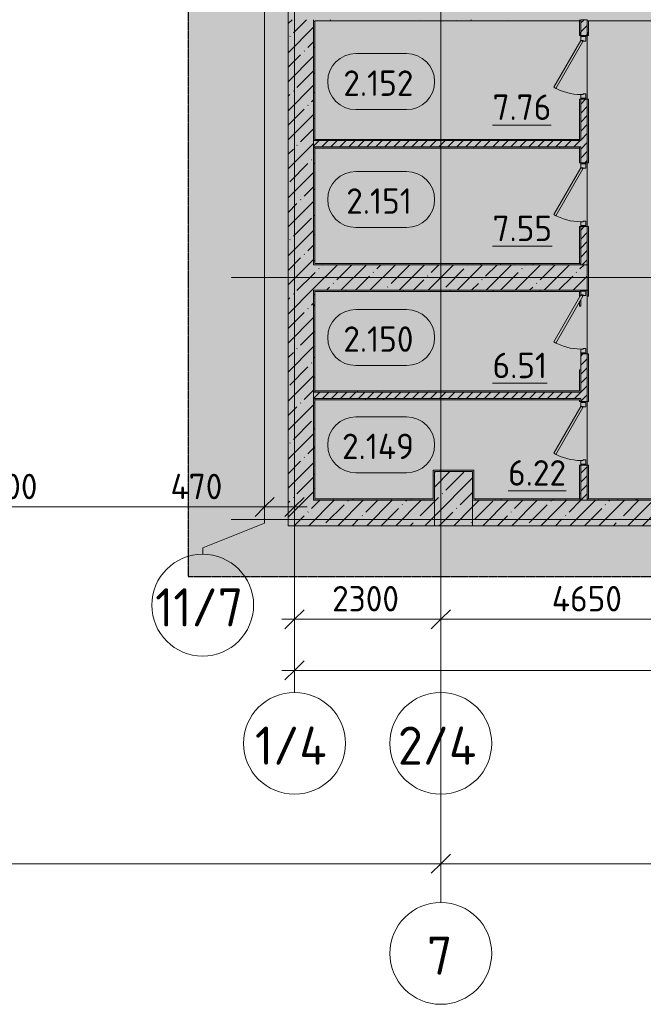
# Model space of a CAD drawing. Header units: millimetres. Extents: x -9064 to 167246, y -7619 to 134351.
# Tile 59 of 112: x 101650 to 111453, y -7619 to 7850. Entities that reach past the tile are written whole.
import ezdxf

# ---------------------------------------------------------------- set-up
doc = ezdxf.new("R2010")
doc.units = ezdxf.units.MM
doc.linetypes.add('3_ Штрих_ 5 х 3 мм', pattern=[8, 5, -3])
doc.linetypes.add('4_ Штрихпунктир_ 10 х 2 мм', pattern=[14, 10, -2, 0, -2])
for name, color, linetype, lineweight in [('A-ANNO-DIMS', 7, 'Continuous', 5), ('A-ANNO-DIMS-200', 7, 'Continuous', 5), ('A-AREA-IDEN', 7, 'Continuous', 5), ('A-DETL', 7, 'Continuous', 15), ('A-DETL-GENF', 7, 'Continuous', 13), ('A-DOOR', 7, 'Continuous', 13), ('A-DOOR-FRAM', 7, 'Continuous', 13), ('A-FLOR', 7, 'Continuous', 13), ('A-WALL', 7, 'Continuous', 13), ('A-WALL-PATT', 7, 'Continuous', 13), ('I-WALL', 7, 'Continuous', 13), ('S-COLS', 7, 'Continuous', 15), ('S-GRID', 7, 'Continuous', 5), ('S-GRID-IDEN', 7, 'Continuous', 5)]:
    doc.layers.add(name, color=color, linetype=linetype, lineweight=lineweight)
doc.styles.add('GOST Common_1', font='GOST_Common.ttf', dxfattribs={"height": 600})
doc.styles.add('GOST Common_2', font='GOST_Common.ttf', dxfattribs={"height": 400})
doc.dimstyles.new('2_мм', dxfattribs={"dimscale": 304.8, "dimtxt": 402.285999, "dimasz": 0.984252, "dimexe": 0.656168, "dimexo": 0.984252, "dimgap": 0, "dimtad": 1, "dimdec": 0, "dimdsep": 46, "dimtxsty": 'GOST Common_2', "dimblk1": 'OBLIQUE', "dimblk2": 'OBLIQUE', "dimsah": 1, "dimcen": 0.09, "dimdle": 0.656168, "dimadec": 5, "dimazin": 2, "dimtfac": 1, "dimtdec": 4, "dimtix": 1, "dimtmove": 0, "dimatfit": 3, "dimfxl": 1, "dimtvp": 1, "dimtolj": 1, "dimtzin": 0, "dimarcsym": 2})
doc.dimstyles.new('2_мм_1', dxfattribs={"dimscale": 304.8, "dimtxt": 402.285999, "dimasz": 0.984252, "dimexe": 0.656168, "dimexo": 0.984252, "dimgap": 0, "dimtad": 1, "dimdec": 0, "dimdsep": 46, "dimtxsty": 'GOST Common_2', "dimblk1": 'OBLIQUE', "dimblk2": 'OBLIQUE', "dimsah": 1, "dimcen": 0.09, "dimdle": 0.656168, "dimadec": 5, "dimazin": 2, "dimtfac": 1, "dimtdec": 4, "dimtix": 1, "dimtmove": 1, "dimatfit": 3, "dimfxl": 1, "dimtvp": 1, "dimtolj": 1, "dimtzin": 0, "dimarcsym": 2})
pattern_1 = [(0, (0, 0), (406.4, 101.6), [6.706, -298.094, 6.706, -298.094, -1625.6]), (0, (0, 0), (406.4, 101.6), [-609.6, 6.706, -602.894, 6.706, -298.094, -711.2]), (0, (0, 0), (406.4, 101.6), [-1524, 6.706, -196.494, 6.706, -501.294]), (120, (152.4, 50.8), (-291.18818, 301.15272), [6.706, -298.094, 6.706, -298.094, -1625.6]), (120, (152.4, 50.8), (-291.18818, 301.15272), [-609.6, 6.706, -602.894, 6.706, -298.094, -711.2]), (120, (152.4, 50.8), (-291.18818, 301.15272), [-1524, 6.706, -196.494, 6.706, -501.294]), (240, (203.2, 254), (-115.21182, -402.75272), [6.706, -298.094, 6.706, -298.094, -1625.6]), (240, (203.2, 254), (-115.21182, -402.75272), [-609.6, 6.706, -602.894, 6.706, -298.094, -711.2]), (240, (203.2, 254), (-115.21182, -402.75272), [-1524, 6.706, -196.494, 6.706, -501.294])]
pattern_2 = [(45, (0, 0), (-70.71068, 70.71068), [])]
pattern_3 = [(45, (0, 0), (-228.0985, 228.0985), []), (45, (228.1, 0), (-228.0985, 228.0985), [403.225, -80.645, 6.706, -73.939])]

# ---------------------------------------------------------------- blocks, each defined once
blk = doc.blocks.new('Наметкина 10_РД_АР_П_Отделка_R21_rvt-1-Маркировочный план-схема -2 этажа на отм_-9_600')
at = {"layer": 'A-WALL-PATT', "lineweight": 5}
h = blk.add_hatch(dxfattribs=at)
h.set_pattern_fill('FP_34', color=256, style=0, pattern_type=2)
h.set_pattern_definition(pattern_1)
h.paths.add_polyline_path([(106270, 4000), (106290, 4000), (106290, 5850), (106270, 5850), (106270, 5830)])
h.paths.add_polyline_path([(106290, 5950), (106290, 7850), (106270, 7850), (106270, 5950)])
h = blk.add_hatch(dxfattribs=at)
h.set_pattern_fill('FP_34', color=256, style=0, pattern_type=2)
h.set_pattern_definition(pattern_1)
h.paths.add_polyline_path([(106290, 7830), (110450, 7830), (110450, 7850), (106290, 7849), (106290, 7844)])
h = blk.add_hatch(dxfattribs=at)
h.set_pattern_fill('FP_34', color=256, style=0, pattern_type=2)
h.set_pattern_definition(pattern_1)
h.paths.add_polyline_path([(110470, 4020), (110470, 4600), (110450, 4600), (110450, 4020)])
h.paths.add_polyline_path([(110450, 5600), (110470, 5600), (110470, 5850), (110450, 5850), (110450, 5601)])
h.paths.add_polyline_path([(110470, 5950), (110470, 6600), (110450, 6600), (110450, 5950)])
h.paths.add_polyline_path([(110450, 7600), (110460, 7601), (110460, 7648), (110468, 7643), (110468, 7830), (110450, 7830), (110450, 7601)])
h = blk.add_hatch(dxfattribs=at)
h.set_pattern_fill('FP_34', color=256, style=0, pattern_type=2)
h.set_pattern_definition(pattern_1)
h.paths.add_polyline_path([(115120, 7830), (116620, 7830), (116620, 7850), (110570, 7850), (110570, 7830), (113817, 7830)])
h = blk.add_hatch(dxfattribs=at)
h.set_pattern_fill('FP_34', color=256, style=0, pattern_type=2)
h.set_pattern_definition(pattern_1)
h.paths.add_polyline_path([(110590, 4000), (110590, 4600), (110570, 4600), (110570, 4000)])
h.paths.add_polyline_path([(110570, 5600), (110590, 5600), (110590, 6600), (110570, 6600), (110570, 5850)])
h.paths.add_polyline_path([(110580, 7600), (110590, 7600), (110590, 7830), (110570, 7830), (110570, 7603), (110572, 7608), (110572, 7643), (110580, 7648), (110580, 7600)])
h = blk.add_hatch(dxfattribs=at)
h.set_pattern_fill('FP_34', color=256, style=0, pattern_type=2)
h.set_pattern_definition(pattern_1)
h.paths.add_polyline_path([(109905, 5950), (110450, 5950), (110450, 5970), (106290, 5970), (106290, 5950)])
h = blk.add_hatch(dxfattribs=at)
h.set_pattern_fill('FP_34', color=256, style=0, pattern_type=2)
h.set_pattern_definition(pattern_1)
h.paths.add_polyline_path([(106337, 5830), (110450, 5830), (110450, 5850), (106290, 5849), (106290, 5830)])
h = blk.add_hatch(dxfattribs=at)
h.set_pattern_fill('FP_34', color=256, style=0, pattern_type=2)
h.set_pattern_definition(pattern_1)
h.paths.add_polyline_path([(110470, 4000), (110470, 4020), (106290, 4020), (106290, 4000), (109905, 4000)])
h = blk.add_hatch(dxfattribs=at)
h.set_pattern_fill('FP_34', color=256, style=0, pattern_type=2)
h.set_pattern_definition(pattern_1)
h.paths.add_polyline_path([(109905, 3580), (110470, 3580), (110470, 3600), (106270, 3600), (106270, 3580), (107997, 3580)])
h = blk.add_hatch(dxfattribs=at)
h.set_pattern_fill('FP_34', color=256, style=0, pattern_type=2)
h.set_pattern_definition(pattern_1)
h.paths.add_polyline_path([(106270, 300), (106290, 300), (106290, 1900), (106270, 1900), (106270, 320)])
h.paths.add_polyline_path([(106290, 2000), (106290, 3580), (106270, 3580), (106270, 2000)])
h = blk.add_hatch(dxfattribs=at)
h.set_pattern_fill('FP_34', color=256, style=0, pattern_type=2)
h.set_pattern_definition(pattern_1)
h.paths.add_polyline_path([(110450, 320), (110470, 320), (110470, 850), (110450, 849), (110450, 750)])
h.paths.add_polyline_path([(110450, 1850), (110470, 1850), (110470, 1900), (110450, 1900), (110450, 1880)])
h.paths.add_polyline_path([(110450, 2000), (110470, 2000), (110470, 2350), (110450, 2350), (110450, 2020)])
h.paths.add_polyline_path([(110450, 3350), (110470, 3350), (110470, 3445), (110450, 3410)])
h.paths.add_polyline_path([(110450, 3490), (110470, 3525), (110470, 3580), (110450, 3580), (110450, 3525)])
h = blk.add_hatch(dxfattribs=at)
h.set_pattern_fill('FP_34', color=256, style=0, pattern_type=2)
h.set_pattern_definition(pattern_1)
h.paths.add_polyline_path([(110573, 320), (110590, 320), (110590, 850), (110570, 850), (110570, 320)])
h.paths.add_polyline_path([(110590, 1850), (110590, 2600), (110570, 2600), (110570, 1850)])
h.paths.add_polyline_path([(110590, 3506), (110590, 3600), (110570, 3600), (110570, 3506)])
h = blk.add_hatch(dxfattribs=at)
h.set_pattern_fill('FP_34', color=256, style=0, pattern_type=2)
h.set_pattern_definition(pattern_1)
h.paths.add_polyline_path([(110450, 2000), (110450, 2020), (106290, 2020), (106290, 2000), (109905, 2000)])
h = blk.add_hatch(dxfattribs=at)
h.set_pattern_fill('FP_34', color=256, style=0, pattern_type=2)
h.set_pattern_definition(pattern_1)
h.paths.add_polyline_path([(110430, 1880), (110450, 1880), (110450, 1900), (106290, 1900), (106290, 1880), (110045, 1880)])
h = blk.add_hatch(dxfattribs=at)
h.set_pattern_fill('FP_34', color=256, style=0, pattern_type=2)
h.set_pattern_definition(pattern_1)
h.paths.add_polyline_path([(108170, 750), (108770, 750), (108770, 770), (108150, 770), (108150, 750)])
h = blk.add_hatch(dxfattribs=at)
h.set_pattern_fill('FP_34', color=256, style=0, pattern_type=2)
h.set_pattern_definition(pattern_1)
h.paths.add_polyline_path([(108170, 320), (108170, 750), (108150, 749), (108150, 320)])
h = blk.add_hatch(dxfattribs=at)
h.set_pattern_fill('FP_34', color=256, style=0, pattern_type=2)
h.set_pattern_definition(pattern_1)
h.paths.add_polyline_path([(108170, 300), (108170, 320), (106290, 320), (106290, 300), (107270, 300)])
h = blk.add_hatch(dxfattribs=at)
h.set_pattern_fill('FP_34', color=256, style=0, pattern_type=2)
h.set_pattern_definition(pattern_1)
h.paths.add_polyline_path([(110470, 300), (110470, 320), (108790, 320), (108790, 300), (109905, 300)])
h = blk.add_hatch(dxfattribs=at)
h.set_pattern_fill('FP_34', color=256, style=0, pattern_type=2)
h.set_pattern_definition(pattern_1)
h.paths.add_polyline_path([(110570, 300), (111670, 300), (111670, 320), (110570, 320), (110570, 300)])
at = {"layer": 'A-WALL'}
for p, q in [((106270, 7850), (106270, 5950)), ((106290, 5950), (106290, 7830)), ((106290, 7830), (110450, 7830)), ((110450, 7830), (110450, 7850)), ((110470, 7830), (110450, 7830)), ((110450, 7830), (110450, 7600)), ((110470, 7603), (110470, 7830)), ((110570, 7850), (110570, 7830)), ((110570, 7830), (110570, 7602)), ((110590, 7830), (110570, 7830)), ((110570, 7830), (116620, 7830)), ((110590, 7600), (110590, 7830)), ((110450, 7600), (110460, 7600)), ((110580, 7600), (110590, 7600)), ((110470, 6600), (110450, 6600)), ((110450, 6600), (110450, 5950)), ((110470, 5950), (110470, 6600)), ((110570, 6600), (110570, 5600)), ((110590, 6600), (110570, 6600)), ((110590, 5600), (110590, 6600)), ((106270, 5950), (106290, 5950)), ((110450, 5970), (106290, 5970)), ((106290, 5970), (106290, 5950)), ((106290, 5950), (110450, 5950)), ((110450, 5950), (110450, 5970)), ((110450, 5950), (110470, 5950)), ((106270, 5850), (106270, 4000)), ((106290, 5850), (106270, 5850)), ((106290, 4020), (106290, 5850)), ((110450, 5850), (106290, 5850)), ((106290, 5850), (106290, 5830)), ((106290, 5830), (110450, 5830)), ((110470, 5850), (110450, 5850)), ((110450, 5850), (110450, 5600)), ((110450, 5830), (110450, 5850)), ((110470, 5600), (110470, 5850)), ((110450, 5600), (110470, 5600)), ((110570, 5600), (110590, 5600)), ((110470, 4600), (110450, 4600)), ((110450, 4600), (110450, 4020)), ((110470, 4020), (110470, 4600)), ((110570, 4600), (110570, 4000)), ((110590, 4600), (110570, 4600)), ((110590, 4000), (110590, 4600)), ((106270, 4000), (106290, 4000)), ((110470, 4020), (106290, 4020)), ((106290, 4000), (110470, 4000)), ((110450, 4020), (110470, 4020)), ((110470, 4000), (110470, 4020)), ((110570, 4000), (110590, 4000)), ((110570, 4000), (110570, 3600)), ((110590, 4000), (110570, 4000)), ((110590, 3600), (110590, 4000)), ((110470, 3600), (106270, 3600)), ((106270, 3600), (106270, 3580)), ((106270, 3580), (106270, 2000)), ((106290, 3580), (110470, 3580)), ((106290, 2000), (106290, 3580)), ((110470, 3580), (110450, 3580)), ((110450, 3580), (110450, 3490)), ((110470, 3585), (110470, 3600)), ((110570, 3600), (110570, 3506)), ((110590, 3600), (110570, 3600)), ((110570, 3600), (110590, 3600)), ((110590, 3506), (110590, 3600)), ((110450, 3410), (110450, 3350)), ((110470, 3350), (110470, 3445)), ((110570, 3506), (110590, 3506)), ((110450, 3350), (110470, 3350)), ((110570, 2600), (110570, 1850)), ((110590, 2600), (110570, 2600)), ((110590, 1850), (110590, 2600)), ((110470, 2350), (110450, 2350)), ((110450, 2350), (110450, 2020)), ((110470, 2000), (110470, 2350)), ((110450, 2020), (106290, 2020)), ((106290, 2020), (106290, 2000)), ((106270, 2000), (106290, 2000)), ((106270, 1900), (106270, 300)), ((106290, 1900), (106270, 1900)), ((106290, 2000), (110450, 2000)), ((106290, 320), (106290, 1900)), ((110450, 1900), (106290, 1900)), ((106290, 1900), (106290, 1880)), ((106290, 1880), (110450, 1880)), ((110450, 2000), (110470, 2000)), ((110470, 1900), (110450, 1900)), ((110450, 1880), (110450, 1850)), ((110470, 1850), (110470, 1900)), ((110450, 1850), (110470, 1850)), ((110570, 1850), (110590, 1850)), ((110470, 850), (110450, 850)), ((110450, 850), (110450, 320)), ((110470, 320), (110470, 850)), ((110570, 850), (110570, 320)), ((110590, 850), (110570, 850)), ((110590, 320), (110590, 850)), ((108770, 770), (108150, 770)), ((108150, 770), (108150, 750)), ((108150, 750), (108150, 320)), ((108170, 320), (108170, 750)), ((108170, 750), (108770, 750)), ((108790, 770), (108770, 770)), ((108770, 750), (108770, 300)), ((108790, 320), (108790, 770)), ((108150, 320), (106290, 320)), ((108170, 300), (108170, 320)), ((110470, 320), (108790, 320)), ((110450, 320), (110470, 320)), ((110470, 300), (110470, 320)), ((110570, 320), (110590, 320)), ((111770, 320), (110570, 320)), ((110570, 320), (110570, 300)), ((106270, 300), (106290, 300)), ((106290, 300), (108170, 300)), ((108770, 300), (108790, 300)), ((108790, 300), (110470, 300)), ((110570, 300), (111770, 300))]:
    blk.add_line(p, q, dxfattribs=at)
blk = doc.blocks.new('АР_Дверь однопольная - 1000х2100h_850__Кладовая-4711580-Маркировочный план-схема -2 этажа на отм_-9_600')
at = {"layer": 'A-DOOR'}
for p, q in [((-311, 475), (-331, 440)), ((425, 50), (-311, 475)), ((-331, 440), (405, 15)), ((405, 15), (425, 50))]:
    blk.add_line(p, q, dxfattribs=at)
at = {"layer": 'A-DOOR', "lineweight": 5}
blk.add_arc((425, 50), 850, 150, 180, dxfattribs=at)
at = {"layer": 'A-DOOR-FRAM'}
for p, q in [((-485, 50), (-500, 50)), ((-425, 50), (-485, 50)), ((-485, 50), (-485, -30)), ((-425, 10), (-425, 50)), ((-415, 10), (-425, 10)), ((-415, -30), (-415, 10)), ((425, 10), (415, 10)), ((415, 10), (415, -30)), ((485, 50), (425, 50)), ((425, 50), (425, 10)), ((485, -30), (485, 50)), ((485, 50), (500, 50)), ((-485, -30), (-500, -30)), ((-485, -30), (-415, -30)), ((415, -30), (485, -30)), ((485, -30), (500, -30))]:
    blk.add_line(p, q, dxfattribs=at)
blk = doc.blocks.new('АР_Дверь однопольная - 1000х2100h_850__Кладовая-4711548-Маркировочный план-схема -2 этажа на отм_-9_600')
at = {"layer": 'A-DOOR'}
for p, q in [((-311, 475), (-331, 440)), ((425, 50), (-311, 475)), ((-331, 440), (405, 15)), ((405, 15), (425, 50))]:
    blk.add_line(p, q, dxfattribs=at)
at = {"layer": 'A-DOOR', "lineweight": 5}
blk.add_arc((425, 50), 850, 150, 180, dxfattribs=at)
at = {"layer": 'A-DOOR-FRAM'}
for p, q in [((-485, 50), (-500, 50)), ((-425, 50), (-485, 50)), ((-485, 50), (-485, -30)), ((-425, 10), (-425, 50)), ((-415, 10), (-425, 10)), ((-415, -30), (-415, 10)), ((425, 10), (415, 10)), ((415, 10), (415, -30)), ((485, 50), (425, 50)), ((425, 50), (425, 10)), ((485, -30), (485, 50)), ((485, 50), (500, 50)), ((-485, -30), (-500, -30)), ((-485, -30), (-415, -30)), ((415, -30), (485, -30)), ((485, -30), (500, -30))]:
    blk.add_line(p, q, dxfattribs=at)
blk = doc.blocks.new('АР_Дверь однопольная - 1000х2100h_850__Кладовая-6079235-Маркировочный план-схема -2 этажа на отм_-9_600')
at = {"layer": 'A-DOOR'}
for p, q in [((-311, 475), (-331, 440)), ((425, 50), (-311, 475)), ((-331, 440), (405, 15)), ((405, 15), (425, 50))]:
    blk.add_line(p, q, dxfattribs=at)
at = {"layer": 'A-DOOR', "lineweight": 5}
blk.add_arc((425, 50), 850, 150, 180, dxfattribs=at)
at = {"layer": 'A-DOOR-FRAM'}
for p, q in [((-485, 50), (-500, 50)), ((-425, 50), (-485, 50)), ((-485, 50), (-485, -30)), ((-425, 10), (-425, 50)), ((-415, 10), (-425, 10)), ((-415, -30), (-415, 10)), ((425, 10), (415, 10)), ((415, 10), (415, -30)), ((485, 50), (425, 50)), ((425, 50), (425, 10)), ((485, -30), (485, 50)), ((485, 50), (500, 50)), ((-485, -30), (-500, -30)), ((-485, -30), (-415, -30)), ((415, -30), (485, -30)), ((485, -30), (500, -30))]:
    blk.add_line(p, q, dxfattribs=at)
blk = doc.blocks.new('АР_Фахверк_ _Швеллер полки параллельные_ - 12П-5787732-Маркировочный план-схема -2 этажа на отм_-9_600')
at = {"layer": 'S-COLS'}
blk.add_hatch(color=256, dxfattribs=at).paths.add_polyline_path([(27, -60), (35, -60), (31, -52), (-10, -50), (-12, -45), (-10, 50), (-4, 52), (31, 52), (35, 60), (-17, 60), (-15, -60), (5, -60)])
for p, q in [((35, 60), (-17, 60)), ((-17, 60), (-17, -60)), ((-12, -45), (-12, 45)), ((-4, 52), (31, 52)), ((35, 57), (35, 60)), ((-17, -60), (35, -60)), ((31, -52), (-4, -52)), ((35, -60), (35, -57))]:
    blk.add_line(p, q, dxfattribs=at)
for centre, radius, start, end in [((-4, 45), 7.5, 90, 180), ((31, 57), 4.5, 270, 360), ((-4, -45), 7.5, 180, 270), ((31, -57), 4.5, 360, 90)]:
    blk.add_arc(centre, radius, start, end, dxfattribs=at)
blk = doc.blocks.new('Ось сетки - 8_0 мм-31302-Маркировочный план-схема -2 этажа на отм_-9_600')
at = {"layer": 'S-GRID-IDEN'}
blk.add_circle((0, 0), 4, dxfattribs=at)
blk = doc.blocks.new('Марка помещения _Номер_ - 2 мм-68851-Маркировочный план-схема -2 этажа на отм_-9_600')
at = {"layer": 'A-AREA-IDEN'}
for p, q in [((-2.027, 2.21), (1.973, 2.21)), ((-2.027, -2.19), (1.973, -2.19))]:
    blk.add_line(p, q, dxfattribs=at)
for centre, start, end in [((-2.027, 0.01), 90, 270), ((1.973, 0.01), 270, 90)]:
    blk.add_arc(centre, 2.2, start, end, dxfattribs=at)
blk = doc.blocks.new('DIMBLOCK50-Маркировочный план-схема -2 этажа на отм_-9_600')
at = {"layer": 'A-ANNO-DIMS-200'}
for p, q in [((97400, 106), (97400, 394)), ((105500, 106), (105500, 394)), ((97400, 194), (105500, 194)), ((97400, 194), (97400, 106)), ((105500, 194), (105500, 106))]:
    blk.add_line(p, q, dxfattribs=at)
at = {"layer": 'A-ANNO-DIMS-200', "lineweight": 25}
for p, q in [((97400, 194), (97550, 344)), ((105500, 194), (105650, 344)), ((97400, 194), (97250, 44)), ((105500, 194), (105350, 44))]:
    blk.add_line(p, q, dxfattribs=at)
at = {"layer": 'A-ANNO-DIMS-200', "color": 0, "insert": (100928, 716), "char_height": 400, "width": 1251.86, "attachment_point": 1, "line_spacing_factor": 1.022761, "style": 'GOST Common_2'}
blk.add_mtext('8100', dxfattribs=at)
blk = doc.blocks.new('_Oblique')
at = {"color": 0, "linetype": 'ByBlock', "lineweight": -2}
blk.add_line((-0.5, -0.5), (0.5, 0.5), dxfattribs=at)
blk = doc.blocks.new('DIMBLOCK51-Маркировочный план-схема -2 этажа на отм_-9_600')
at = {"layer": 'A-ANNO-DIMS-200'}
for p, q in [((105500, 106), (105500, 394)), ((105970, 106), (105970, 394)), ((104021, 194), (105101, 194)), ((105101, 194), (105735, 194)), ((105500, 194), (106170, 194)), ((105500, 194), (105500, 106)), ((105970, 194), (105970, 106))]:
    blk.add_line(p, q, dxfattribs=at)
at = {"layer": 'A-ANNO-DIMS-200', "lineweight": 25}
for p, q in [((105500, 194), (105650, 344)), ((105970, 194), (106120, 344)), ((105500, 194), (105350, 44)), ((105970, 194), (105820, 44))]:
    blk.add_line(p, q, dxfattribs=at)
at = {"layer": 'A-ANNO-DIMS-200', "color": 0, "insert": (104021, 716), "char_height": 400, "width": 1055.49, "attachment_point": 1, "line_spacing_factor": 1.022761, "style": 'GOST Common_2'}
blk.add_mtext('470', dxfattribs=at)
blk = doc.blocks.new('DIMBLOCK148-Маркировочный план-схема -2 этажа на отм_-9_600')
at = {"layer": 'A-ANNO-DIMS-200'}
for p, q in [((105970, -2462), (105970, -2174)), ((131670, -2462), (131670, -2174)), ((105770, -2374), (131870, -2374)), ((105970, -2374), (105970, -2462)), ((116761, -2374), (118359, -2374)), ((118359, -2374), (118820, -2374)), ((131670, -2374), (131670, -2462))]:
    blk.add_line(p, q, dxfattribs=at)
at = {"layer": 'A-ANNO-DIMS-200', "lineweight": 25}
for p, q in [((105970, -2374), (106120, -2224)), ((131670, -2374), (131820, -2224)), ((105970, -2374), (105820, -2524)), ((131670, -2374), (131520, -2524))]:
    blk.add_line(p, q, dxfattribs=at)
at = {"layer": 'A-ANNO-DIMS-200', "color": 0, "insert": (116761, -1851), "char_height": 400, "width": 1677.33, "attachment_point": 1, "line_spacing_factor": 1.022761, "style": 'GOST Common_2'}
blk.add_mtext('25700', dxfattribs=at)
blk = doc.blocks.new('DIMBLOCK149-Маркировочный план-схема -2 этажа на отм_-9_600')
at = {"layer": 'A-ANNO-DIMS-200'}
for p, q in [((105970, -1657), (105970, -1370)), ((108270, -1657), (108270, -1370)), ((105770, -1570), (108270, -1570)), ((105970, -1570), (105970, -1657)), ((108270, -1570), (108270, -1657))]:
    blk.add_line(p, q, dxfattribs=at)
at = {"layer": 'A-ANNO-DIMS-200', "lineweight": 25}
for p, q in [((105970, -1570), (106120, -1420)), ((108270, -1570), (108420, -1420)), ((105970, -1570), (105820, -1720)), ((108270, -1570), (108120, -1720))]:
    blk.add_line(p, q, dxfattribs=at)
at = {"layer": 'A-ANNO-DIMS-200', "color": 0, "insert": (106561, -1047), "char_height": 400, "width": 1341.86, "attachment_point": 1, "line_spacing_factor": 1.022761, "style": 'GOST Common_2'}
blk.add_mtext('2300', dxfattribs=at)
blk = doc.blocks.new('DIMBLOCK150-Маркировочный план-схема -2 этажа на отм_-9_600')
at = {"layer": 'A-ANNO-DIMS-200'}
for p, q in [((108270, -1657), (108270, -1370)), ((112920, -1657), (112920, -1370)), ((108270, -1570), (112920, -1570)), ((108270, -1570), (108270, -1657)), ((112920, -1570), (112920, -1657))]:
    blk.add_line(p, q, dxfattribs=at)
at = {"layer": 'A-ANNO-DIMS-200', "lineweight": 25}
for p, q in [((108270, -1570), (108420, -1420)), ((112920, -1570), (113070, -1420)), ((108270, -1570), (108120, -1720)), ((112920, -1570), (112770, -1720))]:
    blk.add_line(p, q, dxfattribs=at)
at = {"layer": 'A-ANNO-DIMS-200', "color": 0, "insert": (110015, -1047), "char_height": 400, "width": 1390.95, "attachment_point": 1, "line_spacing_factor": 1.022761, "style": 'GOST Common_2'}
blk.add_mtext('4650', dxfattribs=at)
blk = doc.blocks.new('DIMBLOCK163-Маркировочный план-схема -2 этажа на отм_-9_600')
at = {"layer": 'A-ANNO-DIMS-200'}
for p, q in [((65100, -5498), (65100, -5210)), ((108270, -5498), (108270, -5210)), ((65100, -5410), (108270, -5410)), ((65100, -5410), (65100, -5498)), ((108270, -5410), (108270, -5498))]:
    blk.add_line(p, q, dxfattribs=at)
at = {"layer": 'A-ANNO-DIMS-200', "lineweight": 25}
for p, q in [((65100, -5410), (64950, -5560)), ((65100, -5410), (65250, -5260)), ((108270, -5410), (108120, -5560)), ((108270, -5410), (108420, -5260))]:
    blk.add_line(p, q, dxfattribs=at)
at = {"layer": 'A-ANNO-DIMS-200', "color": 0, "insert": (86003, -4887), "char_height": 400, "width": 1636.42, "attachment_point": 1, "line_spacing_factor": 1.022761, "style": 'GOST Common_2'}
blk.add_mtext('43170', dxfattribs=at)
blk = doc.blocks.new('DIMBLOCK164-Маркировочный план-схема -2 этажа на отм_-9_600')
at = {"layer": 'A-ANNO-DIMS-200'}
for p, q in [((108270, -5498), (108270, -5210)), ((129570, -5498), (129570, -5210)), ((108270, -5410), (129570, -5410)), ((108270, -5410), (108270, -5498)), ((129570, -5410), (129570, -5498))]:
    blk.add_line(p, q, dxfattribs=at)
at = {"layer": 'A-ANNO-DIMS-200', "lineweight": 25}
for p, q in [((108270, -5410), (108120, -5560)), ((108270, -5410), (108420, -5260)), ((129570, -5410), (129420, -5560)), ((129570, -5410), (129720, -5260))]:
    blk.add_line(p, q, dxfattribs=at)
at = {"layer": 'A-ANNO-DIMS-200', "color": 0, "insert": (118259, -4887), "char_height": 400, "width": 1587.33, "attachment_point": 1, "line_spacing_factor": 1.022761, "style": 'GOST Common_2'}
blk.add_mtext('21300', dxfattribs=at)

msp = doc.modelspace()

# ---------------------------------------------------------------- hatches: boundary and pattern name
at = {"layer": 'A-DETL-GENF', "true_color": 0xffffff}
h = msp.add_hatch(color=7, dxfattribs=at)
h.paths.add_polyline_path([(104300, -900), (133020, -900), (133020, 33900), (143920, 33900), (143920, 61561.8), (133520, 61561.8), (133520, 36100), (133320, 36100), (133320, 61561.8), (120295.3, 61561.8), (120295.3, 36450), (120095.3, 36450), (120095, 61561.8), (101850, 61561.8), (101850, 36450), (101650, 36450), (101650, 61561.8), (95628.4, 61561.8), (95628.4, 34000), (104300, 34000), (104300, 14826.8)])
h.paths.add_polyline_path([(110580.3, 7595.6), (110460.3, 7595.6), (110460.3, 7647.6), (110468.1, 7643.1), (110470.3, 7602.5), (110475.6, 7600.4), (110570.3, 7602.5), (110572.5, 7607.9), (110572.5, 7643.1), (110580.3, 7647.6), (110580.3, 7600)])
h.paths.add_polyline_path([(127270, 11244.6), (127260, 11244.6), (127260, 11296.6), (127267.8, 11292.1), (127270, 11251.6), (127275.3, 11249.4), (127370, 11251.6), (127372.2, 11256.9), (127372.2, 11292.1), (127380, 11296.6), (127380, 11244.6), (127272.9, 11244.6)])
h.paths.add_polyline_path([(127260, 12104.6), (127260, 12156.6), (127380, 12156.6), (127380, 12104.6), (127372.2, 12109.1), (127370, 12149.6), (127364.7, 12151.8), (127270, 12149.6), (127267.8, 12144.3), (127267.8, 12109.1)])
h.paths.add_polyline_path([(109280, 12104.6), (109272.2, 12109.1), (109270, 12149.6), (109264.7, 12151.8), (109170, 12149.5), (109167.8, 12144.3), (109166.4, 12108.3), (109160, 12104.6), (109160, 12156.6), (109280, 12156.6), (109280, 12125.5)])
h.paths.add_polyline_path([(127270, 17048), (127260, 17050), (127260, 17100), (127267.8, 17095.5), (127270, 17055), (127275.3, 17052.8), (127370, 17055), (127372.2, 17060.3), (127372.2, 17095.5), (127380, 17100), (127378.7, 17048), (127272.9, 17048)])
h.paths.add_polyline_path([(121470, 16350), (121470, 16350), (121490, 16350)])
h.paths.add_polyline_path([(127260, 17904.6), (127260, 17956.6), (127380, 17956.6), (127380, 17904.6), (127372.2, 17909.1), (127370, 17949.6), (127364.7, 17951.8), (127270, 17949.6), (127267.8, 17944.3), (127267.8, 17909.1)])
h.paths.add_polyline_path([(127270, 23869.6), (127260, 23869.6), (127260, 23921.6), (127267.8, 23917.1), (127270, 23876.6), (127275.3, 23874.4), (127370, 23876.6), (127372.2, 23881.9), (127372.2, 23917.1), (127380, 23921.6), (127380, 23869.6), (127272.9, 23869.6)])
h.paths.add_polyline_path([(127260, 24729.6), (127260, 24781.6), (127380, 24781.6), (127380, 24729.6), (127372.2, 24734.1), (127370, 24774.6), (127364.7, 24776.8), (127270, 24774.6), (127267.8, 24769.3), (127267.8, 24734.1)])
at = {"layer": 'A-WALL-PATT', "lineweight": 5}
h = msp.add_hatch(dxfattribs=at)
h.set_pattern_fill('FP_3', color=256, style=0, pattern_type=2)
h.set_pattern_definition(pattern_3)
h.paths.add_polyline_path([(105870, 300), (106270, 300), (106270, 7850), (105870, 7850), (105870, 1002.4)])
h = msp.add_hatch(dxfattribs=at)
h.set_pattern_fill('FP_2', color=256, style=0, pattern_type=2)
h.set_pattern_definition(pattern_2)
h.paths.add_polyline_path([(110570, 4000), (110570, 4600), (110470, 4600), (110470, 4000)])
h.paths.add_polyline_path([(110470, 5600), (110570, 5600), (110570, 6600), (110470, 6600), (110470, 5850)])
h.paths.add_polyline_path([(110504.6, 7600.4), (110570, 7602.5), (110570, 7850), (110470, 7850), (110470.3, 7602.5), (110475.6, 7600.4)])
h = msp.add_hatch(dxfattribs=at)
h.set_pattern_fill('FP_2', color=256, style=0, pattern_type=2)
h.set_pattern_definition(pattern_2)
h.paths.add_polyline_path([(106270, 5850), (110470, 5850), (110470, 5950), (106270, 5950), (106270, 5914.9)])
h = msp.add_hatch(dxfattribs=at)
h.set_pattern_fill('FP_3', color=256, style=0, pattern_type=2)
h.set_pattern_definition(pattern_3)
h.paths.add_polyline_path([(110470, 3600), (110570, 3600), (110570, 4000), (106270, 4000), (106270, 3600), (109905, 3600)])
h = msp.add_hatch(dxfattribs=at)
h.set_pattern_fill('FP_2', color=256, style=0, pattern_type=2)
h.set_pattern_definition(pattern_2)
h.paths.add_polyline_path([(110470, 300), (110570, 300), (110570, 850), (110470, 850), (110470, 750)])
h.paths.add_polyline_path([(110570, 1850), (110570, 2600), (110470, 2600), (110470, 1850)])
h = msp.add_hatch(dxfattribs=at)
h.set_pattern_fill('FP_2', color=256, style=0, pattern_type=2)
h.set_pattern_definition(pattern_2)
h.paths.add_polyline_path([(109905, 1900), (110470, 1900), (110470, 2000), (106270, 2000), (106270, 1900), (108770, 1900)])
h = msp.add_hatch(dxfattribs=at)
h.set_pattern_fill('FP_3', color=256, style=0, pattern_type=2)
h.set_pattern_definition(pattern_3)
h.paths.add_polyline_path([(105870, -100), (108170, -100), (108170, 300), (105870, 300)])
h = msp.add_hatch(dxfattribs=at)
h.set_pattern_fill('FP_3', color=256, style=0, pattern_type=2)
h.set_pattern_definition(pattern_3)
h.paths.add_polyline_path([(112512.7, -100), (112670, -100), (112670, 300), (108770, 300), (108770, -100), (111670, -100)])
at = {"layer": 'S-COLS', "lineweight": 5}
h = msp.add_hatch(dxfattribs=at)
h.set_pattern_fill('FP_3', color=256, style=0, pattern_type=2)
h.set_pattern_definition(pattern_3)
h.paths.add_polyline_path([(108170, -100), (108770, -100), (108770, 750), (108170, 750), (108170, 300)])

# ---------------------------------------------------------------- linework, layer by layer
at = {"layer": 'A-DETL', "linetype": '3_ Штрих_ 5 х 3 мм', "lineweight": 30}
for p, q in [((104300, 34000), (104300, -900)), ((104300, -900), (133020, -900))]:
    msp.add_line(p, q, dxfattribs=at)
at = {"layer": 'A-FLOR'}
for p, q in [((110570, 7595.6), (110570, 6600)), ((110570, 5600), (110570, 4600)), ((110570, 3505.8), (110570, 2600)), ((110570, 1850), (110570, 850))]:
    msp.add_line(p, q, dxfattribs=at)
at = {"layer": 'A-WALL'}
for p, q in [((105870, 35400), (105870, -100)), ((106270, 4000), (106270, 7850)), ((110570, 4000), (106270, 4000)), ((110570, 3600), (110570, 4000)), ((106270, 300), (106270, 3600)), ((106270, 3600), (110570, 3600)), ((108170, 300), (106270, 300)), ((108170, -100), (108170, 300)), ((112670, 300), (108770, 300)), ((108770, 300), (108770, -100)), ((105870, -100), (108170, -100)), ((108770, -100), (112670, -100))]:
    msp.add_line(p, q, dxfattribs=at)
at = {"layer": 'I-WALL'}
for p, q in [((110470, 7850), (110470, 7603.2)), ((110570, 7850), (110470, 7850)), ((110570, 7602.4), (110570, 7850)), ((110470, 6600), (110470, 5950)), ((110570, 6600), (110470, 6600)), ((110570, 5600), (110570, 6600)), ((110470, 5950), (106270, 5950)), ((106270, 5850), (110470, 5850)), ((110470, 5850), (110470, 5600)), ((110470, 5600), (110570, 5600)), ((110470, 4600), (110470, 4000)), ((110570, 4600), (110470, 4600)), ((110570, 4000), (110570, 4600)), ((110470, 2600), (110470, 2000)), ((110570, 2600), (110470, 2600)), ((110570, 1850), (110570, 2600)), ((110470, 2000), (106270, 2000)), ((106270, 1900), (110470, 1900)), ((110470, 1900), (110470, 1850)), ((110470, 1850), (110570, 1850)), ((110470, 850), (110470, 300)), ((110570, 850), (110470, 850)), ((110570, 300), (110570, 850))]:
    msp.add_line(p, q, dxfattribs=at)
at = {"layer": 'S-COLS'}
for p, q in [((108770, 750), (108170, 750)), ((108170, 750), (108170, -100)), ((108770, -100), (108770, 750)), ((108170, -100), (108770, -100))]:
    msp.add_line(p, q, dxfattribs=at)
at = {"layer": 'S-GRID', "linetype": '4_ Штрихпунктир_ 10 х 2 мм'}
for p, q in [((108270, -6019.4), (108270, 132751)), ((105500, -62.5), (105500, 80105)), ((105970, -2719.3), (105970, 37500)), ((108270, -2719.3), (108270, 37500)), ((145570, 3800), (104974.8, 3800)), ((145977.5, 0), (104974.8, 0)), ((156296.3, 0), (104974.8, 0))]:
    msp.add_line(p, q, dxfattribs=at)
at = {"layer": 'S-GRID'}
for p, q in [((105500, -62.5), (104527.2, -446.1)), ((104527.2, -446.1), (104527.2, -547.7))]:
    msp.add_line(p, q, dxfattribs=at)

# ---------------------------------------------------------------- block references
at = {"lineweight": 5}
msp.add_blockref('Наметкина 10_РД_АР_П_Отделка_R21_rvt-1-Маркировочный план-схема -2 этажа на отм_-9_600', (0, 0), dxfattribs=at)
at = {"layer": 'A-AREA-IDEN', "xscale": 199.9999999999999, "yscale": 199.9999999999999, "zscale": 199.9999999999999}
for p in [(107338.3, 6875.8), (107338.3, 5022.5), (107338.3, 2854.2), (107338.3, 1168.9)]:
    msp.add_blockref('Марка помещения _Номер_ - 2 мм-68851-Маркировочный план-схема -2 этажа на отм_-9_600', p, dxfattribs=at)
at = {"layer": 'A-DOOR', "rotation": 90}
for name, p in [('АР_Дверь однопольная - 1000х2100h_850__Кладовая-6079235-Маркировочный план-схема -2 этажа на отм_-9_600', (110520, 7100)), ('АР_Дверь однопольная - 1000х2100h_850__Кладовая-4711580-Маркировочный план-схема -2 этажа на отм_-9_600', (110520, 5100)), ('АР_Дверь однопольная - 1000х2100h_850__Кладовая-4711548-Маркировочный план-схема -2 этажа на отм_-9_600', (110520, 3100)), ('АР_Дверь однопольная - 1000х2100h_850__Кладовая-4711580-Маркировочный план-схема -2 этажа на отм_-9_600', (110520, 1350))]:
    msp.add_blockref(name, p, dxfattribs=at)
at = {"layer": 'S-COLS', "rotation": 90.00000000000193}
msp.add_blockref('АР_Фахверк_ _Швеллер полки параллельные_ - 12П-5787732-Маркировочный план-схема -2 этажа на отм_-9_600', (110520.3, 7612.2), dxfattribs=at)
at = {"layer": 'S-GRID-IDEN', "xscale": 199.9999999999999, "yscale": 199.9999999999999, "zscale": 199.9999999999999}
for p in [(104527.2, -1347.7), (105970, -3519.3), (108270, -3519.3), (108270, -6819.4)]:
    msp.add_blockref('Ось сетки - 8_0 мм-31302-Маркировочный план-схема -2 этажа на отм_-9_600', p, dxfattribs=at)

# ---------------------------------------------------------------- texts
at = {"layer": 'A-AREA-IDEN', "char_height": 400, "attachment_point": 1, "style": 'GOST Common_2'}
for s, insert, width in [('2.152', (106737.2, 7053.2), 1443.037), ('\\L7.76', (109083.7, 6674.8), 1202.531), ('2.151', (106783.2, 5200), 1330.801), ('\\L7.55', (109083.7, 4771.1), 1202.531), ('2.150', (106737.2, 3031.7), 1443.037), ('\\L6.51', (109083.7, 2617.9), 1090.295), ('2.149', (106717.2, 1346.4), 1491.139), ('\\L6.22', (109328.3, 930.2), 1202.531)]:
    msp.add_mtext(s, dxfattribs=dict(at, insert=insert, width=width))
at = {"layer": 'S-GRID-IDEN', "char_height": 600, "attachment_point": 1, "style": 'GOST Common_1'}
for s, insert, width in [('11/7', (103779, -1083.5), 1795.78), ('1/4', (105347.8, -3255.1), 1491.139), ('2/4', (107594.8, -3255.1), 1619.409), ('\\fGOST Common|b0|i0|c204|p34|;7', (108051.8, -6555.3), 513.08)]:
    msp.add_mtext(s, dxfattribs=dict(at, insert=insert, width=width))

# ---------------------------------------------------------------- dimensions: what is measured, and where the dimension line sits
at = {"layer": 'A-ANNO-DIMS'}
for base, p1, p2, override, picture, middle in [((105500, 193.6), (97400, 405.8), (105500, 405.8), {"dimpost": '<>', "dimfxl": 8100}, 'DIMBLOCK50-Маркировочный план-схема -2 этажа на отм_-9_600', (101450, 393.6)), ((108270, -1569.6), (105970, -1357.4), (108270, -1357.4), {"dimpost": '<>', "dimfxl": 2300}, 'DIMBLOCK149-Маркировочный план-схема -2 этажа на отм_-9_600', (107120, -1369.6)), ((112920, -1569.6), (108270, -1357.4), (112920, -1357.4), {"dimpost": '<>', "dimfxl": 4650}, 'DIMBLOCK150-Маркировочный план-схема -2 этажа на отм_-9_600', (110595, -1369.6)), ((108270, -5410), (65100, -5197.8), (108270, -5197.8), {"dimpost": '<>', "dimfxl": 43170}, 'DIMBLOCK163-Маркировочный план-схема -2 этажа на отм_-9_600', (86685, -5210)), ((129570, -5410), (108270, -5197.8), (129570, -5197.8), {"dimpost": '<>', "dimfxl": 21300}, 'DIMBLOCK164-Маркировочный план-схема -2 этажа на отм_-9_600', (118920, -5210))]:
    dim = msp.add_linear_dim(base=base, p1=p1, p2=p2, dimstyle='2_мм', override=override, dxfattribs=at)
    dim.commit()
    dim.dimension.update_dxf_attribs({"geometry": picture, "text_midpoint": middle})
for base, p1, p2, override, picture, middle in [((105970, 193.6), (105500, 405.8), (105970, 405.8), {"dimpost": '<>', "dimfxl": 470}, 'DIMBLOCK51-Маркировочный план-схема -2 этажа на отм_-9_600', (104548.9, 449.7)), ((131670, -2374), (105970, -2161.8), (131670, -2161.8), {"dimpost": '<>', "dimfxl": 25700}, 'DIMBLOCK148-Маркировочный план-схема -2 этажа на отм_-9_600', (117599.9, -2117.9))]:
    dim = msp.add_linear_dim(base=base, p1=p1, p2=p2, dimstyle='2_мм_1', override=override, dxfattribs=at)
    dim.commit()
    dim.dimension.update_dxf_attribs({"geometry": picture, "text_midpoint": middle, "dimtype": 160})

doc.saveas('drawing.dxf')
